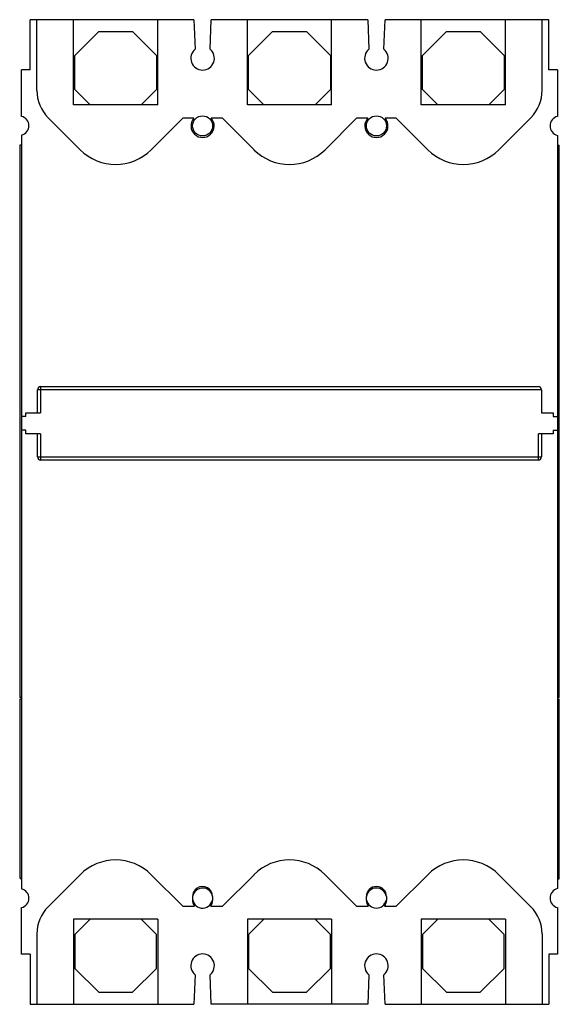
# Model space of a CAD drawing. Header units: millimetres. Extents: x 36 to 176, y 20 to 275.
import ezdxf

# ---------------------------------------------------------------- set-up
doc = ezdxf.new("R2010")
doc.units = ezdxf.units.MM
doc.header["$LTSCALE"] = 19.255362
doc.layers.get('0').update_dxf_attribs({"linetype": 'CONTINUOUS'})

msp = doc.modelspace()

# ---------------------------------------------------------------- linework, layer by layer
at = {"color": 7, "linetype": 'Continuous'}
for p, q in [((38.78, 261.61), (38.78, 274.61)), ((81.13, 274.61), (38.78, 274.61)), ((40.48, 256.3), (40.48, 274.61)), ((49.98, 252.55), (49.98, 274.61)), ((71.78, 252.55), (71.78, 274.61)), ((81.13, 274.61), (81.44, 266.96)), ((85.31, 266.96), (85.63, 274.61)), ((126.13, 274.61), (85.63, 274.61)), ((94.98, 252.55), (94.98, 274.61)), ((116.78, 252.55), (116.78, 274.61)), ((126.13, 274.61), (126.44, 266.96)), ((130.31, 266.96), (130.63, 274.61)), ((172.98, 274.61), (130.63, 274.61)), ((139.98, 252.55), (139.98, 274.61)), ((161.78, 252.55), (161.78, 274.61)), ((171.28, 256.3), (171.28, 274.61)), ((172.98, 261.61), (172.98, 274.61)), ((50.28, 265.3), (56.49, 271.51)), ((56.49, 271.51), (65.27, 271.51)), ((65.27, 271.51), (71.48, 265.3)), ((95.28, 265.3), (101.49, 271.51)), ((101.49, 271.51), (110.27, 271.51)), ((110.27, 271.51), (116.48, 265.3)), ((140.28, 265.3), (146.49, 271.51)), ((146.49, 271.51), (155.27, 271.51)), ((155.27, 271.51), (161.48, 265.3)), ((50.28, 256.51), (50.28, 265.3)), ((71.48, 265.3), (71.48, 256.51)), ((95.28, 256.51), (95.28, 265.3)), ((116.48, 265.3), (116.48, 256.51)), ((140.28, 256.51), (140.28, 265.3)), ((161.48, 265.3), (161.48, 256.51)), ((36.53, 249.57), (36.53, 261.61)), ((38.78, 261.61), (36.53, 261.61)), ((175.23, 261.61), (172.98, 261.61)), ((175.23, 261.61), (175.23, 249.57)), ((54.24, 252.55), (50.28, 256.51)), ((71.48, 256.51), (67.52, 252.55)), ((99.24, 252.55), (95.28, 256.51)), ((116.48, 256.51), (112.52, 252.55)), ((144.24, 252.55), (140.28, 256.51)), ((161.48, 256.51), (157.52, 252.55)), ((71.78, 252.55), (49.98, 252.55)), ((116.78, 252.55), (94.98, 252.55)), ((161.78, 252.55), (139.98, 252.55)), ((43.41, 249.23), (51.69, 240.95)), ((70.07, 240.95), (78.23, 249.11)), ((81.14, 249.11), (78.23, 249.11)), ((88.53, 249.11), (85.61, 249.11)), ((88.53, 249.11), (96.69, 240.95)), ((115.07, 240.95), (123.23, 249.11)), ((126.14, 249.11), (123.23, 249.11)), ((133.53, 249.11), (130.61, 249.11)), ((133.53, 249.11), (141.69, 240.95)), ((160.07, 240.95), (168.35, 249.23)), ((36.53, 244.74), (36.53, 49.57)), ((175.23, 244.64), (175.23, 49.67)), ((36.03, 242.11), (36.03, 99.11)), ((36.53, 242.11), (36.03, 242.11)), ((175.23, 242.11), (175.73, 242.11)), ((175.73, 99.11), (175.73, 242.11)), ((40.63, 172.86), (40.63, 178.81)), ((171.13, 178.81), (40.63, 178.81)), ((41.43, 179.61), (41.43, 172.86)), ((41.43, 179.61), (170.33, 179.61)), ((171.13, 178.81), (171.13, 172.86)), ((37.63, 171.86), (36.53, 171.86)), ((37.63, 171.86), (37.63, 172.86)), ((37.63, 172.86), (41.43, 172.86)), ((171.13, 172.86), (174.13, 172.86)), ((174.13, 172.86), (174.13, 171.86)), ((174.13, 171.86), (175.23, 171.86)), ((37.63, 168.36), (36.53, 168.36)), ((37.63, 167.36), (37.63, 168.36)), ((174.13, 168.36), (175.23, 168.36)), ((174.13, 168.36), (174.13, 167.36)), ((41.43, 167.36), (37.63, 167.36)), ((40.63, 161.41), (40.63, 167.36)), ((41.43, 167.36), (41.43, 160.61)), ((174.13, 167.36), (170.33, 167.36)), ((170.33, 160.61), (170.33, 167.36)), ((171.13, 167.36), (171.13, 161.41)), ((40.63, 161.41), (171.13, 161.41)), ((170.33, 160.61), (41.43, 160.61)), ((36.53, 99.11), (36.03, 99.11)), ((36.03, 98.71), (36.03, 52.61)), ((36.53, 98.71), (36.03, 98.71)), ((175.23, 99.11), (175.73, 99.11)), ((175.23, 98.71), (175.73, 98.71)), ((175.73, 52.21), (175.73, 98.71)), ((36.53, 52.21), (36.43, 52.21)), ((51.69, 53.26), (43.41, 44.98)), ((78.23, 45.11), (70.07, 53.26)), ((96.69, 53.26), (88.53, 45.11)), ((123.23, 45.11), (115.07, 53.26)), ((141.69, 53.26), (133.53, 45.11)), ((168.35, 44.98), (160.07, 53.26)), ((175.23, 52.21), (175.73, 52.21)), ((85.98, 47.61), (85.98, 46.61)), ((125.78, 46.61), (125.78, 47.61)), ((130.98, 47.61), (130.98, 46.61)), ((36.53, 32.71), (36.53, 44.74)), ((78.23, 45.11), (81.26, 45.11)), ((85.5, 45.11), (88.53, 45.11)), ((123.23, 45.11), (126.26, 45.11)), ((130.5, 45.11), (133.53, 45.11)), ((175.23, 44.74), (175.23, 32.71)), ((71.78, 41.76), (49.98, 41.76)), ((49.98, 41.76), (49.98, 19.71)), ((50.28, 37.8), (54.24, 41.76)), ((67.52, 41.76), (71.48, 37.8)), ((71.78, 41.76), (71.78, 19.71)), ((116.78, 41.76), (94.98, 41.76)), ((94.98, 41.76), (94.98, 19.71)), ((95.28, 37.8), (99.24, 41.76)), ((112.52, 41.76), (116.48, 37.8)), ((116.78, 41.76), (116.78, 19.71)), ((161.78, 41.76), (139.98, 41.76)), ((139.98, 41.76), (139.98, 19.71)), ((140.28, 37.8), (144.24, 41.76)), ((157.52, 41.76), (161.48, 37.8)), ((161.78, 41.76), (161.78, 19.71)), ((40.48, 37.91), (40.48, 19.71)), ((50.28, 37.8), (50.28, 29.01)), ((71.48, 29.01), (71.48, 37.8)), ((95.28, 37.8), (95.28, 29.01)), ((116.48, 29.01), (116.48, 37.8)), ((140.28, 37.8), (140.28, 29.01)), ((161.48, 29.01), (161.48, 37.8)), ((171.28, 37.91), (171.28, 19.71)), ((38.78, 32.71), (36.53, 32.71)), ((38.78, 32.71), (38.78, 19.71)), ((175.23, 32.71), (172.98, 32.71)), ((172.98, 32.71), (172.98, 19.71)), ((56.49, 22.81), (50.28, 29.01)), ((71.48, 29.01), (65.27, 22.81)), ((101.49, 22.81), (95.28, 29.01)), ((116.48, 29.01), (110.27, 22.81)), ((146.49, 22.81), (140.28, 29.01)), ((161.48, 29.01), (155.27, 22.81)), ((81.44, 27.35), (81.13, 19.71)), ((85.63, 19.71), (85.31, 27.35)), ((126.44, 27.35), (126.13, 19.71)), ((130.63, 19.71), (130.31, 27.35)), ((56.49, 22.81), (65.27, 22.81)), ((101.49, 22.81), (110.27, 22.81)), ((146.49, 22.81), (155.27, 22.81)), ((38.78, 19.71), (81.13, 19.71)), ((126.13, 19.71), (85.63, 19.71)), ((130.63, 19.71), (172.98, 19.71))]:
    msp.add_line(p, q, dxfattribs=at)
for centre in [(83.38, 247.11), (128.38, 247.11)]:
    msp.add_circle(centre, 2.6, dxfattribs=at)
for centre, radius, start, end in [((83.38, 264.61), 3.05, 129.3877, 50.6123), ((128.38, 264.61), 3.05, 129.3877, 50.6123), ((50.48, 256.3), 10, 180, 225), ((161.28, 256.3), 10, 315, 360), ((35.88, 247.11), 2.55, 1.1235, 75.2322), ((83.38, 247.11), 3, 138.1897, 41.8103), ((128.38, 247.11), 3, 138.1897, 41.8103), ((175.88, 247.11), 2.55, 104.7678, 255.2322), ((35.88, 247.21), 2.55, 284.7678, 358.8765), ((60.88, 250.14), 13, 225, 315), ((105.88, 250.14), 13, 225, 315), ((150.88, 250.14), 13, 225, 315), ((41.43, 178.81), 0.8, 90, 180), ((170.33, 178.81), 0.8, 0, 90), ((41.43, 161.41), 0.8, 180, 270), ((170.33, 161.41), 0.8, 270, 360), ((60.88, 44.07), 13, 45, 135), ((105.88, 44.07), 13, 45, 135), ((150.88, 44.07), 13, 45, 135), ((36.43, 52.61), 0.4, 180, 270), ((35.88, 47.11), 2.55, 1.1235, 75.2322), ((83.38, 47.61), 2.6, 0, 184.4117), ((83.38, 47.21), 2.6, 8.587, 171.8563), ((128.38, 47.61), 2.6, 0, 180), ((128.38, 47.21), 2.6, 8.5871, 171.4129), ((175.88, 47.21), 2.55, 104.7678, 255.2322), ((35.88, 47.21), 2.55, 284.7678, 358.8765), ((83.38, 47.21), 2.6, 175.5883, 348.3966), ((83.38, 46.61), 2.6, 173.3742, 215.2344), ((83.38, 46.61), 2.6, 324.7656, 360), ((128.38, 46.61), 2.6, 180, 215.2344), ((128.38, 47.21), 2.6, 191.6005, 348.448), ((128.38, 46.61), 2.6, 324.7656, 360), ((50.48, 37.91), 10, 135, 180), ((161.28, 37.91), 10, 0, 45), ((83.38, 29.71), 3.05, 309.3877, 230.6123), ((128.38, 29.71), 3.05, 309.3877, 230.6123)]:
    msp.add_arc(centre, radius, start, end, dxfattribs=at)

doc.saveas('drawing.dxf')
